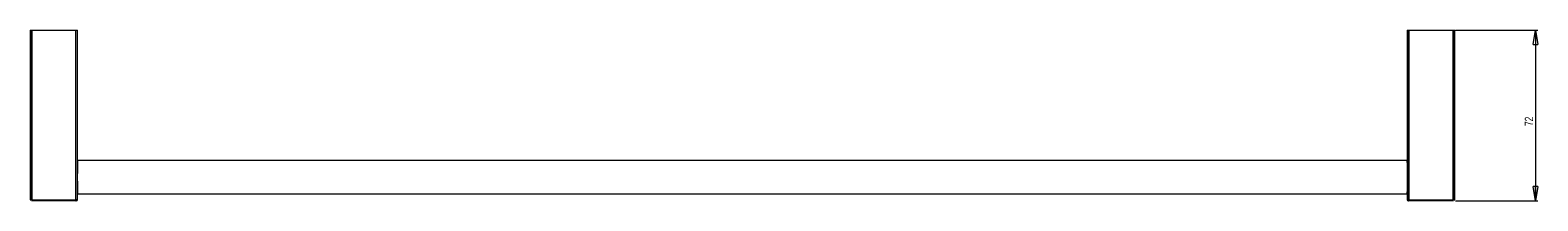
# Model space of a CAD drawing. Header units: millimetres. Extents: x -723 to 529, y -67 to 522.
# Tile 1 of 3: x -723 to -88, y 39 to 111. Entities that reach past the tile are written whole.
import ezdxf

# ---------------------------------------------------------------- set-up
doc = ezdxf.new("R2010")
doc.units = ezdxf.units.MM
doc.styles.add('SLDTEXTSTYLE0', font='TXT', dxfattribs={"width": 0.75})
doc.dimstyles.new('SLDDIMSTYLE0', dxfattribs={"dimtxt": 3.5, "dimasz": 6, "dimexe": 0, "dimexo": 0.0625, "dimgap": 0.875, "dimtad": 1, "dimtoh": 1, "dimrnd": 1e-09, "dimzin": 12, "dimdsep": 46, "dimtxsty": 'SLDTEXTSTYLE0', "dimblk1": 'CLOSED', "dimblk2": 'CLOSED', "dimsah": 1, "dimcen": 0.09, "dimadec": 0, "dimazin": 0, "dimtfac": 1, "dimtofl": 0, "dimtmove": 0, "dimatfit": 3, "dimldrblk": 'CLOSED', "dimfxl": 1, "dimfrac": 2, "dimtolj": 1, "dimtzin": 12, "dimarcsym": 0})

# ---------------------------------------------------------------- blocks, each defined once
blk = doc.blocks.new('_CLOSED')
at = {"color": 0, "linetype": 'ByBlock', "lineweight": -2}
for p, q in [((-1, 0.166667), (0, 0)), ((-1, 0.166667), (-1, -0.166667)), ((0, 0), (-1, -0.166667)), ((0, 0), (-1, 0))]:
    blk.add_line(p, q, dxfattribs=at)
blk = doc.blocks.new('*D3')
at = {"color": 7, "linetype": 'Continuous', "lineweight": 0}
for p, q in [((-122.57, 111.01), (-87.87, 111.01)), ((-88.87, 111.01), (-88.87, 39.01)), ((-122.59, 39.01), (-87.87, 39.01))]:
    blk.add_line(p, q, dxfattribs=at)
at = {"color": 7, "linetype": 'Continuous', "lineweight": 0, "xscale": 6, "yscale": 6}
for p, rotation in [((-88.87, 111.01, 0.1), 90), ((-88.87, 39.01, 0.1), 270)]:
    blk.add_blockref('_CLOSED', p, dxfattribs=dict(at, rotation=rotation))
at = {"color": 7, "linetype": 'Continuous', "lineweight": 0, "insert": (-93.38, 70.6), "char_height": 3.5, "attachment_point": 1, "rotation": 90, "style": 'SLDTEXTSTYLE0'}
blk.add_mtext('72', dxfattribs=at)

msp = doc.modelspace()

# ---------------------------------------------------------------- linework, layer by layer
at = {"color": 7, "linetype": 'Continuous', "lineweight": 15}
for p, q in [((-722.868, 111.008), (-722.868, 39.508)), ((-722.868, 111.008), (-722.641, 111.008)), ((-722.641, 111.008), (-722.166, 111.008)), ((-722.641, 39.508), (-722.641, 111.008)), ((-722.166, 111.008), (-703.571, 111.008)), ((-722.166, 111.008), (-722.166, 39.508)), ((-703.571, 111.008), (-703.096, 111.008)), ((-703.571, 39.508), (-703.571, 111.008)), ((-703.096, 111.008), (-702.868, 111.008)), ((-703.096, 111.008), (-703.096, 39.508)), ((-702.868, 56.043), (-702.868, 111.008)), ((-142.868, 111.008), (-142.868, 56.043)), ((-142.868, 111.008), (-142.641, 111.008)), ((-142.641, 111.008), (-142.166, 111.008)), ((-142.641, 39.508), (-142.641, 111.008)), ((-142.166, 111.008), (-123.571, 111.008)), ((-142.166, 111.008), (-142.166, 39.508)), ((-123.571, 111.008), (-123.096, 111.008)), ((-123.571, 39.508), (-123.571, 111.008)), ((-123.096, 111.008), (-122.868, 111.008)), ((-123.096, 111.008), (-123.096, 39.508)), ((-122.868, 39.508), (-122.868, 111.008)), ((-142.868, 56.008), (-702.868, 56.008)), ((-722.166, 39.508), (-703.571, 39.508)), ((-703.595, 39.008), (-722.141, 39.008)), ((-703.368, 39.008), (-703.595, 39.008)), ((-703.096, 39.508), (-703.571, 39.508)), ((-702.868, 42.008), (-142.868, 42.008)), ((-702.868, 39.508), (-702.868, 41.976)), ((-142.868, 41.976), (-142.868, 39.508)), ((-142.166, 39.508), (-142.641, 39.508)), ((-142.141, 39.008), (-142.368, 39.008)), ((-142.166, 39.508), (-123.571, 39.508)), ((-123.595, 39.008), (-142.141, 39.008))]:
    msp.add_line(p, q, dxfattribs=at)
at = {"color": 142, "linetype": 'Continuous', "lineweight": 0, "true_color": 0x0080c0}
for p, q in [((-722.868, 39.508), (-722.641, 39.508)), ((-722.166, 39.508), (-722.641, 39.508)), ((-722.141, 39.008), (-722.368, 39.008)), ((-123.368, 39.008), (-123.595, 39.008)), ((-123.096, 39.508), (-123.571, 39.508)), ((-123.096, 39.508), (-122.868, 39.508))]:
    msp.add_line(p, q, dxfattribs=at)
at = {"color": 8, "linetype": 'Continuous', "lineweight": 15}
for p, q in [((-703.096, 39.508), (-702.868, 39.508)), ((-142.868, 39.508), (-142.641, 39.508))]:
    msp.add_line(p, q, dxfattribs=at)
at = {"color": 142, "linetype": 'Continuous', "lineweight": 0, "true_color": 0x0080c0}
for centre, start, end in [((-719.59, 39.383), 177.228623, 188.367126), ((-126.147, 39.383), 351.632874, 2.771377)]:
    msp.add_arc(centre, 2.579, start, end, dxfattribs=at)
at = {"color": 7, "linetype": 'Continuous', "lineweight": 15}
for centre, radius, start, end in [((-706.147, 39.383), 2.579, 351.632874, 2.771377), ((-703.595, 39.507), 0.5, 270.034272, 0.034231), ((-703.368, 39.508), 0.5, 270, 0), ((-142.368, 39.508), 0.5, 180, 270), ((-142.141, 39.507), 0.5, 179.965769, 269.965728), ((-139.59, 39.383), 2.579, 177.228623, 188.367126)]:
    msp.add_arc(centre, radius, start, end, dxfattribs=at)
for points, knots in [([(-702.872, 56.043), (-702.872, 56.043), (-702.872, 56.043), (-702.905, 55.127), (-702.951, 53.523), (-702.992, 51.379), (-703.007, 48.975), (-702.991, 46.576), (-702.95, 44.442), (-702.904, 42.855), (-702.871, 41.961), (-702.872, 41.971), (-702.872, 41.976)], [0, 0, 0, 0, 0.07187167, 0.17918442, 0.28655559, 0.39399558, 0.50142459, 0.60879872, 0.71617194, 0.82359983, 0.93104076, 1, 1, 1, 1]), ([(-142.801, 54.045), (-142.816, 54.545), (-142.845, 55.545), (-142.87, 56.166), (-142.866, 56.068), (-142.865, 56.043)], [0, 0, 0, 0, 0.4291249, 0.8582588, 1, 1, 1, 1]), ([(-142.865, 41.976), (-142.866, 41.951), (-142.869, 41.856), (-142.844, 42.526), (-142.801, 43.911), (-142.755, 45.923), (-142.731, 48.272), (-142.737, 50.698), (-142.768, 52.687), (-142.792, 53.666), (-142.801, 54.045)], [0, 0, 0, 0, 0.0511856, 0.1941775, 0.337213, 0.4803534, 0.6235164, 0.76661, 0.9096705, 1, 1, 1, 1])]:
    msp.add_open_spline(points, degree=3, knots=knots, dxfattribs=at)

# ---------------------------------------------------------------- dimensions: what is measured, and where the dimension line sits
at = {"color": 7, "linetype": 'Continuous', "lineweight": 0}
dim = msp.add_linear_dim(base=(-88.868, 39.008), p1=(-123.571, 111.008), p2=(-123.595, 39.008), angle=90, dimstyle='SLDDIMSTYLE0', dxfattribs=at)
dim.commit()
dim.dimension.update_dxf_attribs({"geometry": '*D3', "text_midpoint": (-88.868, 73.178), "dimtype": 160})

doc.saveas('drawing.dxf')
